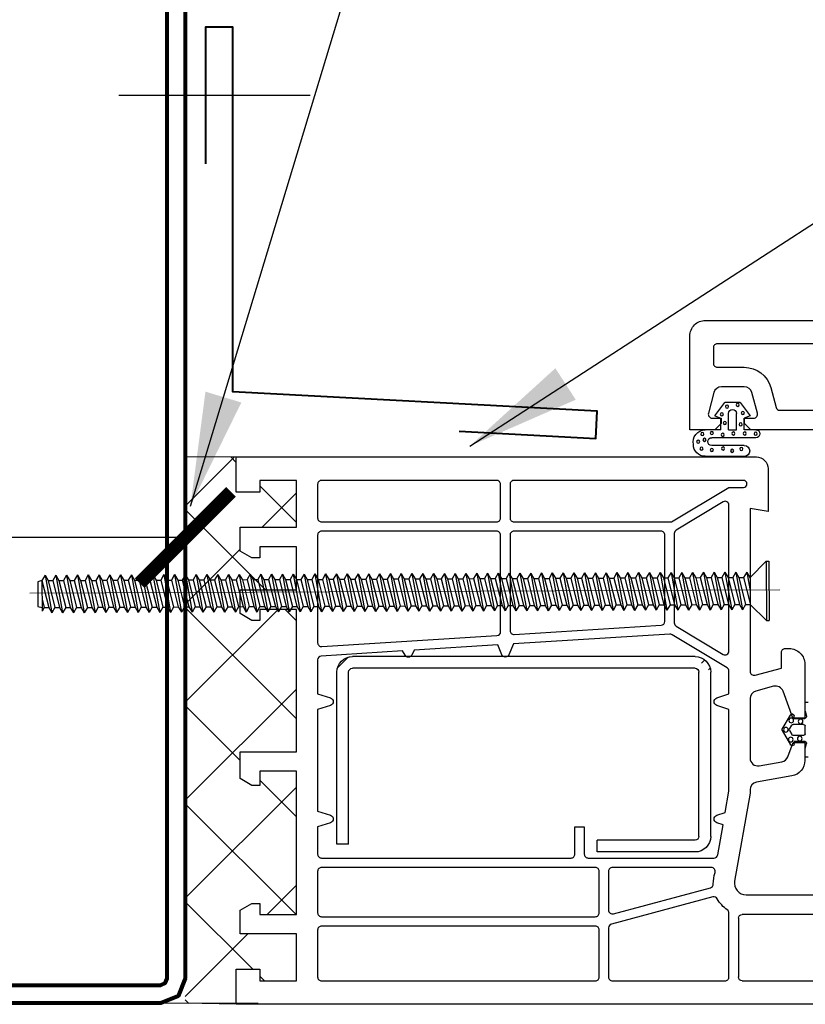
# Model space of a CAD drawing. Header units: millimetres. Extents: x -385852 to 238709, y -99680 to 201840.
# Tile 80 of 175: x 6358 to 6444, y -50535 to -50427. Entities that reach past the tile are written whole.
import ezdxf

# ---------------------------------------------------------------- set-up
doc = ezdxf.new("R2010")
doc.units = ezdxf.units.MM
doc.linetypes.add('DASHDOT', pattern=[25.4, 12.7, -6.35, 0, -6.35])
doc.layers.get('0').update_dxf_attribs({"color": 4})
doc.layers.get('Defpoints').update_dxf_attribs({"color": 8})
for name, color, linetype, lineweight in [('CKTEXTY_MALE', 3, 'Continuous', 18), ('KING_DET_axis', 4, 'DASHDOT', 13), ('KING_DET_dimension', 3, 'Continuous', 25), ('KING_DET_fastening', 7, 'Continuous', 25), ('KING_DET_flashing', 40, 'Continuous', 40), ('KING_DET_hatch', 1, 'Continuous', 18), ('KING_DET_secondary steel', 140, 'Continuous', 80)]:
    doc.layers.add(name, color=color, linetype=linetype, lineweight=lineweight)
for name, color, linetype in [('DICHTUNG', 9, 'Continuous'), ('PROFIL', 7, 'Continuous'), ('PROFLIL', 7, 'Continuous'), ('STAHL', 9, 'Continuous')]:
    doc.layers.add(name, color=color, linetype=linetype)
doc.styles.get("Standard").update_dxf_attribs({"font": 'isocpeur.ttf', "height": 20})
doc.dimstyles.new('detaily_10', dxfattribs={"dimtxt": 20, "dimasz": 10, "dimexe": 10, "dimexo": 10, "dimgap": 5, "dimtad": 1, "dimdec": 0, "dimtxsty": 'Standard', "dimblk": 'ARCHTICK', "dimcen": 3, "dimazin": 0, "dimtfac": 1, "dimtdec": 0, "dimtmove": 0, "dimatfit": 0, "dimfxl": 0, "dimarcsym": 0})
doc.dimstyles.new('STANDARD$7', dxfattribs={"dimtxt": 2.5, "dimasz": 2.5, "dimexe": 1.8, "dimexo": 5, "dimgap": 0.6, "dimtad": 1, "dimdec": 4, "dimrnd": 1, "dimdsep": 46, "dimtxsty": 'Standard', "dimcen": 2.5, "dimclrd": 3, "dimclre": 3, "dimclrt": 7, "dimadec": 0, "dimazin": 0, "dimtfac": 1, "dimtdec": 4, "dimtix": 1, "dimtmove": 2, "dimatfit": 3, "dimfxl": 0, "dimtolj": 1, "dimtzin": 0, "dimarcsym": 0})

# ---------------------------------------------------------------- blocks, each defined once
blk = doc.blocks.new('913308')
at = {"layer": 'STAHL'}
for p, q in [((-48.19, 26.01), (-4.39, 26.01)), ((-50.19, 3.01), (-50.19, 24.01)), ((-48.69, 3.01), (-48.69, 24.01)), ((-48.19, 24.51), (-4.39, 24.51)), ((-3.89, 2.01), (-3.89, 24.01)), ((-2.39, 2.01), (-2.39, 24.01)), ((-48.19, 2.51), (-35.69, 2.51)), ((-35.69, 1.01), (-35.69, 2.51)), ((-3.89, 2.01), (-2.39, 2.01)), ((-48.19, 1.01), (-35.69, 1.01))]:
    blk.add_line(p, q, dxfattribs=at)
for centre, radius, start, end in [((-48.19, 24.01), 2, 90, 180), ((-4.39, 24.01), 2, 360, 90), ((-48.19, 24.01), 0.5, 90, 180), ((-4.39, 24.01), 0.5, 360, 90), ((-48.19, 3.01), 2, 180, 270), ((-48.19, 3.01), 0.5, 180, 270)]:
    blk.add_arc(centre, radius, start, end, dxfattribs=at)
blk = doc.blocks.new('NADPRAZI DVERI')
at = {"layer": 'STAHL'}
h = blk.add_hatch(dxfattribs=at)
h.set_pattern_fill('ANSI31', color=256, scale=1.866667, angle=-90, style=0)
h.set_pattern_definition([(225, (-24.42124, 1.23525), (0.353554, -0.353554), [])])
edge = h.paths.add_edge_path()
edge.add_line((-17.792, -23.461), (-17.792, -5.941))
edge = h.paths.add_edge_path()
edge.add_line((-17.192, -23.461), (-17.192, -5.941))
edge = h.paths.add_edge_path()
edge.add_line((-8.592, -23.661), (-16.992, -23.661))
edge = h.paths.add_edge_path()
edge.add_line((-8.592, -24.261), (-16.992, -24.261))
edge = h.paths.add_edge_path()
edge.add_line((-8.392, -23.461), (-8.392, -18.461))
edge = h.paths.add_edge_path()
edge.add_line((-7.792, -23.461), (-7.792, -18.461))
edge = h.paths.add_edge_path()
edge.add_arc((-8.592, -23.461), 0.8, 270, 360)
edge = h.paths.add_edge_path()
edge.add_arc((-8.592, -23.461), 0.2, 270, 360)
edge = h.paths.add_edge_path()
edge.add_line((-7.792, -18.461), (-8.392, -18.461))
edge = h.paths.add_edge_path()
edge.add_arc((-16.992, -23.461), 0.8, 180, 270)
edge = h.paths.add_edge_path()
edge.add_arc((-16.992, -23.461), 0.2, 180, 270)
edge = h.paths.add_edge_path()
edge.add_line((-8.192, -5.141), (-16.992, -5.141))
edge = h.paths.add_edge_path()
edge.add_line((-8.192, -5.741), (-16.992, -5.741))
edge = h.paths.add_edge_path()
edge.add_line((-8.192, -5.741), (-8.192, -5.141))
edge = h.paths.add_edge_path()
edge.add_arc((-16.992, -5.941), 0.8, 90, 180)
edge = h.paths.add_edge_path(flags=17)
edge.add_arc((-16.992, -5.941), 0.2, 90, 180)
at = {"layer": 'DICHTUNG'}
for p, q in [((-29.384, -24.78), (-29.384, -23.98)), ((-28.027, -25.98), (-28.027, -23.98)), ((-30.093, -24.48), (-30.784, -24.98)), ((-30.093, -24.48), (-29.984, -24.78)), ((-28.984, -26.58), (-28.984, -24.316)), ((-28.584, -25.98), (-28.584, -24.316)), ((-30.784, -25.78), (-30.784, -24.98)), ((-29.384, -25.18), (-30.224, -25.18)), ((-29.384, -24.78), (-29.984, -24.78)), ((-29.384, -25.18), (-29.384, -25.58)), ((-29.384, -25.58), (-30.224, -25.58)), ((-30.784, -25.78), (-30.093, -26.28)), ((-30.093, -26.28), (-29.984, -25.98)), ((-29.384, -25.98), (-29.984, -25.98)), ((-29.384, -26.58), (-29.384, -25.98)), ((-14.077, -27.922), (-14.797, -28.338)), ((-13.997, -27.922), (-13.277, -28.338)), ((-14.837, -28.459), (-14.837, -28.407)), ((-14.637, -28.539), (-14.757, -28.539)), ((-14.637, -29.09), (-14.637, -28.539)), ((-14.317, -29.019), (-14.317, -28.477)), ((-14.077, -28.292), (-14.277, -28.407)), ((-13.997, -28.292), (-13.797, -28.407)), ((-13.757, -29.019), (-13.757, -28.477)), ((-13.437, -29.09), (-13.437, -28.539)), ((-13.317, -28.539), (-13.437, -28.539)), ((-13.237, -28.459), (-13.237, -28.407)), ((-14.992, -29.099), (-15.437, -29.099)), ((-15.437, -29.25), (-15.437, -29.099)), ((-14.992, -29.099), (-14.738, -29.167)), ((-13.837, -29.099), (-14.237, -29.099)), ((-13.082, -29.099), (-13.336, -29.167)), ((-12.637, -29.099), (-13.082, -29.099)), ((-12.637, -29.25), (-12.637, -29.099))]:
    blk.add_line(p, q, dxfattribs=at)
for centre, radius in [((-28.784, -23.625), 0.08), ((-29.171, -23.834), 0.08), ((-28.871, -23.947), 0.08), ((-28.418, -23.791), 0.08), ((-29.227, -24.32), 0.08), ((-28.35, -24.32), 0.08), ((-30.57, -25.099), 0.08), ((-30.173, -24.834), 0.08), ((-29.734, -24.99), 0.08), ((-29.131, -24.881), 0.08), ((-28.432, -24.896), 0.08), ((-30.666, -25.644), 0.08), ((-29.199, -25.425), 0.08), ((-28.309, -25.363), 0.08), ((-30.241, -25.908), 0.08), ((-29.666, -25.799), 0.08), ((-29.199, -26.002), 0.08), ((-28.405, -25.83), 0.08), ((-29.186, -26.562), 0.08), ((-14.045, -28.109), 0.12), ((-14.518, -28.387), 0.12), ((-13.591, -28.82), 0.12), ((-13.542, -28.357), 0.12), ((-14.47, -28.861), 0.12)]:
    blk.add_circle(centre, radius, dxfattribs=at)
for centre, radius, start, end in [((-28.764, -23.986), 0.62, 77.5587, 179.4974), ((-28.631, -23.98), 0.6, 0, 90), ((-28.784, -24.316), 0.2, 360, 180), ((-30.224, -25.38), 0.2, 90, 180), ((-30.224, -25.38), 0.2, 180, 270), ((-28.305, -25.98), 0.279, 180, 0), ((-29.184, -26.58), 0.2, 180, 359.9999), ((-14.037, -27.992), 0.08, 60, 120), ((-14.757, -28.407), 0.08, 120, 180), ((-14.757, -28.459), 0.08, 180, 270), ((-14.237, -28.477), 0.08, 120, 180), ((-14.037, -28.361), 0.08, 60, 120), ((-13.837, -28.477), 0.08, 360, 60), ((-13.317, -28.459), 0.08, 270, 360), ((-13.317, -28.407), 0.08, 360, 60), ((-14.717, -29.09), 0.08, 255, 360), ((-14.237, -29.019), 0.08, 180, 270), ((-13.837, -29.019), 0.08, 270, 360), ((-13.357, -29.09), 0.08, 180, 285)]:
    blk.add_arc(centre, radius, start, end, dxfattribs=at)
at = {"layer": 'PROFIL', "color": 0}
for p, q in [((-4.4, -25.68), (-1.4, -25.68)), ((-4.6, -32.798), (-4.6, -25.88)), ((-1.2, -25.88), (-1.2, -34.536))]:
    blk.add_line(p, q, dxfattribs=at)
blk.add_lwpolyline([(0, -34.754), (0, 0), (-1.8, 0), (-1.8, -1.2), (-1.2, -1.2), (-1.2, -3.08), (-3.6, -3.08), (-3.6, -0.2), (-4.814, -0.2), (-5.16, -0.8), (-5.16, -1.2), (-4.6, -1.2), (-4.6, -3.08), (-11.92, -3.08), (-11.92, -1.2), (-11.2, -1.2), (-11.2, -0.8), (-11.546, -0.2), (-12.92, -0.2), (-12.92, -3.08), (-20.2, -3.08), (-20.2, -1.2), (-19.64, -1.2), (-19.64, -0.8), (-19.986, -0.2), (-21.2, -0.2), (-21.2, -3.08), (-23.4, -3.08), (-23.4, -1.2), (-22.84, -1.2), (-22.84, -0.8), (-23.186, -0.2), (-24.4, -0.2), (-24.4, -3.08), (-26.8, -3.08), (-26.8, -1.2), (-26.2, -1.2), (-26.2, 0), (-28, 0), (-28, -26.6, 0.414214), (-27.4, -27.2), (-25.2, -27.2), (-25.362, -26.28), (-17.032, -26.28, -0.493145), (-16.839, -26.532), (-17.2, -27.88), (-18, -27.88, 0.414214), (-18.2, -28.08), (-18.2, -28.28, 0.414214), (-17.4, -29.08), (-14.6, -29.08), (-14.6, -28.48), (-16.016, -27.965, -0.388879), (-16.266, -27.485), (-16.023, -26.577, -0.339454), (-15.636, -26.28), (-12.595, -26.28, -0.466308), (-12.201, -26.749), (-12.405, -27.905, -0.267949), (-12.662, -28.212), (-13.4, -28.48), (-13.4, -29.08), (-12.471, -29.08, 0.36397), (-11.683, -28.419), (-11.365, -26.611, -0.36397), (-10.971, -26.28), (-10.8, -26.28), (-6.304, -25.487, -0.466308), (-5.6, -26.078), (-5.6, -34.28)], format="xyb", dxfattribs=at)
for points in [[(-24.88, -13.52), (-26.6, -13.52, -0.414214), (-26.8, -13.32), (-26.8, -4.36, -0.414214), (-26.6, -4.16), (-24.88, -4.16, -0.414214), (-24.68, -4.36), (-24.68, -13.32, -0.414214)], [(-24, -13.52, -0.414214), (-24.2, -13.32), (-24.2, -4.36, -0.414214), (-24, -4.16), (-18.494, -4.16, -0.432767), (-18.294, -4.373), (-18.859, -13.333, -0.395901), (-19.059, -13.52)], [(-18.907, -22.289, -0.152142), (-18.935, -22.173), (-18.431, -14.17), (-17.884, -13.945, 0.669398), (-17.884, -13.575), (-18.38, -13.37), (-18.111, -9.103), (-17.866, -8.982, 0.599866), (-17.854, -8.63), (-18.074, -8.503), (-17.812, -4.347, -0.395901), (-17.612, -4.16), (-15.88, -4.16), (-15.671, -4.82, 0.732051), (-15.289, -4.82), (-15.08, -4.16), (-9.88, -4.16), (-9.671, -4.82, 0.732051), (-9.289, -4.82), (-9.08, -4.16), (-7.68, -4.16, -0.414214), (-7.48, -4.36), (-7.48, -17.12, -0.414214), (-7.68, -17.32), (-9.08, -17.32), (-9.08, -17.8), (-7.68, -17.8, -0.414214), (-7.48, -18), (-7.48, -24.43, -0.36397), (-7.645, -24.627), (-9.182, -24.898), (-9.291, -24.576, 0.718009), (-9.67, -24.576), (-9.816, -25.01), (-10.895, -25.2), (-15.08, -25.2), (-15.291, -24.576, 0.718009), (-15.67, -24.576), (-15.88, -25.2), (-17.045, -25.2, -0.263289), (-17.216, -25.103)], [(-7, -18.36), (-7, -4.36, -0.414214), (-6.8, -4.16), (-4.68, -4.16, -0.414214), (-4.48, -4.36), (-4.48, -18.36, -0.414214), (-4.68, -18.56), (-6.8, -18.56, -0.414214)], [(-4, -18.36), (-4, -4.36, -0.414214), (-3.8, -4.16), (-1.4, -4.16, -0.414214), (-1.2, -4.36), (-1.2, -18.36, -0.414214), (-1.4, -18.56), (-3.8, -18.56, -0.414214)], [(-26.442, -25.2), (-26.442, -25.941, -1), (-26.8, -25.941), (-26.8, -14.2, -0.414214), (-26.6, -14), (-24.88, -14, -0.414214), (-24.68, -14.2), (-24.68, -22.267)], [(-24, -21.92, -0.414214), (-24.2, -21.72), (-24.2, -14.2, -0.414214), (-24, -14), (-19.114, -14, -0.432767), (-18.914, -14.213), (-19.388, -21.733, -0.395901), (-19.588, -21.92)], [(-7, -24.296), (-7, -19.24, -0.414214), (-6.8, -19.04), (-4.822, -19.04, -0.493145), (-4.629, -19.292), (-5.957, -24.251, -0.346822), (-6.156, -24.399, 0.088025), (-6.736, -24.486, -0.512891)], [(-5.494, -24.376), (-4.104, -19.188, -0.339454), (-3.911, -19.04), (-1.4, -19.04, -0.414214), (-1.2, -19.24), (-1.2, -25, -0.414214), (-1.4, -25.2), (-4.66, -25.2, -0.244728), (-4.824, -25.115, 0.115816), (-5.396, -24.603, -0.346374)], [(-25.529, -25.2, -0.583169), (-25.7, -24.897), (-24.258, -22.497, -0.263289), (-24.087, -22.4), (-19.513, -22.4, -0.263289), (-19.342, -22.497), (-17.9, -24.897, -0.583169), (-18.071, -25.2)]]:
    blk.add_lwpolyline(points, format="xyb", close=True, dxfattribs=at)
for centre, start, end in [((-4.4, -25.88), 90, 180), ((-1.4, -25.88), 0, 90)]:
    blk.add_arc(centre, 0.2, start, end, dxfattribs=at)
at = {"layer": 'PROFLIL'}
blk.add_lwpolyline([(-29.384, -31.2), (-29.384, -26.32), (-29.704, -26), (-29.984, -26), (-29.984, -26.459, -0.493145), (-30.236, -26.653), (-31.287, -26.371, -0.339454), (-31.584, -25.984), (-31.584, -24.816, -0.339454), (-31.287, -24.429), (-30.236, -24.147, -0.493145), (-29.984, -24.341), (-29.984, -24.8), (-29.704, -24.8), (-29.384, -24.48), (-29.384, -23.2), (-34.184, -23.2, 0.414214), (-34.984, -24), (-34.984, -67, 0.414214)], format="xyb", dxfattribs=at)
blk.add_lwpolyline([(-30.584, -32), (-33.584, -32, -0.414214), (-33.784, -31.8), (-33.784, -24.6, -0.414214), (-33.584, -24.4), (-32.784, -24.4, -0.414214), (-32.584, -24.6), (-32.584, -25.984, 0.339454), (-31.546, -27.337), (-30.532, -27.608, -0.339454), (-30.384, -27.802), (-30.384, -31.8, -0.414214)], format="xyb", close=True, dxfattribs=at)
at = {"layer": 'STAHL', "extrusion": (0, 0, -1), "xscale": -0.4000005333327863, "yscale": 0.4000005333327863, "zscale": -0.4000005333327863, "rotation": 270}
blk.add_blockref('913308', (7.387, -4.187), dxfattribs=at)
blk = doc.blocks.new('JZS-dlouhy')
at = {"layer": 'KING_DET_axis', "linetype": 'DASHDOT', "ltscale": 50}
blk.add_line((-81.01, -0.24), (1.17, 0.12), dxfattribs=at)
at = {"layer": 'KING_DET_fastening'}
for p, q in [((-2.08, 1.47), (-0.31, 3.25)), ((-0.31, 3.25), (-0.01, 3.25)), ((-0.31, 3.25), (-0.28, -3.25)), ((-0.01, 3.25), (0.01, -3.25)), ((-79.69, 1.13), (-80.14, 1)), ((-79.35, 1.72), (-79.69, 1.13)), ((-79.69, 1.13), (-79.67, -2.23)), ((-79.69, 1.13), (-78.94, -1.83)), ((-79.35, 1.72), (-79, 1.13)), ((-79.35, 1.72), (-78.6, -2.42)), ((-79, 1.13), (-78.49, 1.13)), ((-79, 1.13), (-78.26, -1.82)), ((-78.16, 1.72), (-78.5, 1.13)), ((-78.5, 1.13), (-77.76, -1.82)), ((-78.16, 1.72), (-77.82, 1.13)), ((-78.16, 1.72), (-77.42, -2.41)), ((-77.82, 1.13), (-77.3, 1.14)), ((-77.82, 1.13), (-77.08, -1.82)), ((-76.98, 1.73), (-77.32, 1.14)), ((-77.32, 1.14), (-76.58, -1.82)), ((-76.98, 1.73), (-76.64, 1.14)), ((-76.98, 1.73), (-76.23, -2.41)), ((-76.64, 1.14), (-76.12, 1.14)), ((-76.64, 1.14), (-75.89, -1.81)), ((-75.8, 1.74), (-76.14, 1.14)), ((-76.14, 1.14), (-75.39, -1.81)), ((-75.8, 1.74), (-75.45, 1.15)), ((-75.8, 1.74), (-75.05, -2.4)), ((-75.45, 1.15), (-74.94, 1.15)), ((-75.45, 1.15), (-74.71, -1.81)), ((-74.62, 1.74), (-74.95, 1.15)), ((-74.95, 1.15), (-74.21, -1.81)), ((-74.62, 1.74), (-74.27, 1.15)), ((-74.62, 1.74), (-73.87, -2.4)), ((-74.27, 1.15), (-73.75, 1.15)), ((-74.27, 1.15), (-73.53, -1.8)), ((-73.43, 1.75), (-73.77, 1.15)), ((-73.77, 1.15), (-73.03, -1.8)), ((-73.43, 1.75), (-73.09, 1.16)), ((-73.43, 1.75), (-72.68, -2.39)), ((-73.09, 1.16), (-72.57, 1.16)), ((-73.09, 1.16), (-72.35, -1.8)), ((-72.25, 1.75), (-72.59, 1.16)), ((-72.59, 1.16), (-71.85, -1.8)), ((-72.25, 1.75), (-71.91, 1.16)), ((-72.25, 1.75), (-71.5, -2.39)), ((-71.91, 1.16), (-71.39, 1.16)), ((-71.91, 1.16), (-71.16, -1.79)), ((-71.07, 1.76), (-71.41, 1.16)), ((-71.41, 1.16), (-70.66, -1.79)), ((-71.07, 1.76), (-70.72, 1.17)), ((-71.07, 1.76), (-70.32, -2.38)), ((-70.72, 1.17), (-70.21, 1.17)), ((-70.72, 1.17), (-69.98, -1.79)), ((-69.88, 1.76), (-70.22, 1.17)), ((-70.22, 1.17), (-69.48, -1.79)), ((-69.88, 1.76), (-69.54, 1.17)), ((-69.88, 1.76), (-69.14, -2.38)), ((-69.54, 1.17), (-69.02, 1.17)), ((-69.54, 1.17), (-68.8, -1.78)), ((-68.7, 1.77), (-69.04, 1.17)), ((-69.04, 1.17), (-68.3, -1.78)), ((-68.7, 1.77), (-68.36, 1.18)), ((-68.7, 1.77), (-67.95, -2.37)), ((-68.36, 1.18), (-67.84, 1.18)), ((-68.36, 1.18), (-67.61, -1.78)), ((-67.52, 1.77), (-67.86, 1.18)), ((-67.86, 1.18), (-67.11, -1.78)), ((-67.52, 1.77), (-67.17, 1.18)), ((-67.52, 1.77), (-66.77, -2.37)), ((-67.17, 1.18), (-66.66, 1.18)), ((-67.17, 1.18), (-66.43, -1.77)), ((-66.34, 1.78), (-66.67, 1.18)), ((-66.67, 1.18), (-65.93, -1.77)), ((-66.34, 1.78), (-65.99, 1.19)), ((-66.34, 1.78), (-65.59, -2.36)), ((-65.99, 1.19), (-65.47, 1.19)), ((-65.99, 1.19), (-65.25, -1.77)), ((-65.15, 1.78), (-65.49, 1.19)), ((-65.49, 1.19), (-64.75, -1.76)), ((-65.15, 1.78), (-64.81, 1.19)), ((-65.15, 1.78), (-64.4, -2.35)), ((-64.81, 1.19), (-64.29, 1.19)), ((-64.81, 1.19), (-64.07, -1.76)), ((-63.97, 1.79), (-64.31, 1.19)), ((-64.31, 1.19), (-63.57, -1.76)), ((-63.97, 1.79), (-63.63, 1.2)), ((-63.97, 1.79), (-63.22, -2.35)), ((-63.63, 1.2), (-63.11, 1.2)), ((-63.63, 1.2), (-62.88, -1.76)), ((-62.79, 1.79), (-63.13, 1.2)), ((-63.13, 1.2), (-62.38, -1.75)), ((-62.79, 1.79), (-62.44, 1.2)), ((-62.79, 1.79), (-62.04, -2.34)), ((-62.44, 1.2), (-61.93, 1.2)), ((-62.44, 1.2), (-61.7, -1.75)), ((-61.6, 1.8), (-61.94, 1.2)), ((-61.94, 1.2), (-61.2, -1.75)), ((-61.6, 1.8), (-61.26, 1.21)), ((-61.6, 1.8), (-60.86, -2.34)), ((-61.26, 1.21), (-60.74, 1.21)), ((-61.26, 1.21), (-60.52, -1.75)), ((-60.42, 1.8), (-60.76, 1.21)), ((-60.76, 1.21), (-60.02, -1.74)), ((-60.42, 1.8), (-60.08, 1.21)), ((-60.42, 1.8), (-59.67, -2.33)), ((-60.08, 1.21), (-59.56, 1.22)), ((-60.08, 1.21), (-59.33, -1.74)), ((-59.24, 1.81), (-59.58, 1.22)), ((-59.58, 1.22), (-58.83, -1.74)), ((-59.24, 1.81), (-58.89, 1.22)), ((-59.24, 1.81), (-58.49, -2.33)), ((-58.89, 1.22), (-58.38, 1.22)), ((-58.89, 1.22), (-58.15, -1.74)), ((-58.06, 1.81), (-58.4, 1.22)), ((-58.4, 1.22), (-57.65, -1.73)), ((-58.06, 1.81), (-57.71, 1.22)), ((-58.06, 1.81), (-57.31, -2.32)), ((-57.71, 1.22), (-57.19, 1.23)), ((-57.71, 1.22), (-56.97, -1.73)), ((-56.87, 1.82), (-57.21, 1.23)), ((-57.21, 1.23), (-56.47, -1.73)), ((-56.87, 1.82), (-56.53, 1.23)), ((-56.87, 1.82), (-56.13, -2.32)), ((-56.53, 1.23), (-56.01, 1.23)), ((-56.53, 1.23), (-55.79, -1.73)), ((-55.69, 1.82), (-56.03, 1.23)), ((-56.03, 1.23), (-55.29, -1.72)), ((-55.69, 1.82), (-55.35, 1.23)), ((-55.69, 1.82), (-54.94, -2.31)), ((-55.35, 1.23), (-54.83, 1.24)), ((-55.35, 1.23), (-54.6, -1.72)), ((-54.51, 1.83), (-54.85, 1.24)), ((-54.85, 1.24), (-54.1, -1.72)), ((-54.51, 1.83), (-54.16, 1.24)), ((-54.51, 1.83), (-53.76, -2.31)), ((-54.16, 1.24), (-53.65, 1.24)), ((-54.16, 1.24), (-53.42, -1.71)), ((-53.32, 1.83), (-53.66, 1.24)), ((-53.66, 1.24), (-52.92, -1.71)), ((-53.32, 1.83), (-52.58, -2.3)), ((-53.32, 1.83), (-52.98, 1.24)), ((-52.98, 1.24), (-52.46, 1.25)), ((-52.98, 1.24), (-52.24, -1.71)), ((-52.14, 1.84), (-52.48, 1.25)), ((-52.48, 1.25), (-51.74, -1.71)), ((-52.14, 1.84), (-51.39, -2.3)), ((-52.14, 1.84), (-51.8, 1.25)), ((-51.8, 1.25), (-51.05, -1.7)), ((-51.8, 1.25), (-51.28, 1.25)), ((-50.96, 1.84), (-51.3, 1.25)), ((-51.3, 1.25), (-50.55, -1.7)), ((-50.96, 1.84), (-50.21, -2.29)), ((-50.96, 1.84), (-50.62, 1.25)), ((-50.62, 1.25), (-50.1, 1.26)), ((-50.62, 1.25), (-49.87, -1.7)), ((-49.78, 1.85), (-50.12, 1.26)), ((-50.12, 1.26), (-49.37, -1.7)), ((-49.78, 1.85), (-49.03, -2.29)), ((-49.78, 1.85), (-49.43, 1.26)), ((-49.43, 1.26), (-48.69, -1.69)), ((-49.43, 1.26), (-48.91, 1.26)), ((-48.59, 1.86), (-48.93, 1.26)), ((-48.93, 1.26), (-48.19, -1.69)), ((-48.59, 1.86), (-48.25, 1.27)), ((-48.59, 1.86), (-47.85, -2.28)), ((-48.25, 1.27), (-47.73, 1.27)), ((-48.25, 1.27), (-47.51, -1.69)), ((-47.41, 1.86), (-47.75, 1.27)), ((-47.75, 1.27), (-47.01, -1.69)), ((-47.41, 1.86), (-47.07, 1.27)), ((-47.41, 1.86), (-46.66, -2.28)), ((-47.07, 1.27), (-46.55, 1.27)), ((-47.07, 1.27), (-46.32, -1.68)), ((-46.23, 1.87), (-46.57, 1.27)), ((-46.57, 1.27), (-45.82, -1.68)), ((-46.23, 1.87), (-45.88, 1.28)), ((-46.23, 1.87), (-45.48, -2.27)), ((-45.88, 1.28), (-45.37, 1.28)), ((-45.88, 1.28), (-45.14, -1.68)), ((-45.04, 1.87), (-45.38, 1.28)), ((-45.38, 1.28), (-44.64, -1.68)), ((-45.04, 1.87), (-44.7, 1.28)), ((-45.04, 1.87), (-44.3, -2.27)), ((-44.7, 1.28), (-44.18, 1.28)), ((-44.7, 1.28), (-43.96, -1.67)), ((-43.86, 1.88), (-44.2, 1.28)), ((-44.2, 1.28), (-43.46, -1.67)), ((-43.86, 1.88), (-43.52, 1.29)), ((-43.86, 1.88), (-43.11, -2.26)), ((-43.52, 1.29), (-43, 1.29)), ((-43.52, 1.29), (-42.77, -1.67)), ((-42.68, 1.88), (-43.02, 1.29)), ((-43.02, 1.29), (-42.27, -1.67)), ((-42.68, 1.88), (-42.34, 1.29)), ((-42.68, 1.88), (-41.93, -2.26)), ((-42.34, 1.29), (-41.82, 1.29)), ((-42.34, 1.29), (-41.59, -1.66)), ((-41.5, 1.89), (-41.84, 1.29)), ((-41.84, 1.29), (-41.09, -1.66)), ((-41.5, 1.89), (-41.15, 1.3)), ((-41.5, 1.89), (-40.75, -2.25)), ((-41.15, 1.3), (-40.63, 1.3)), ((-41.15, 1.3), (-40.41, -1.66)), ((-40.31, 1.89), (-40.65, 1.3)), ((-40.65, 1.3), (-39.91, -1.65)), ((-40.31, 1.89), (-39.97, 1.3)), ((-40.31, 1.89), (-39.57, -2.24)), ((-39.97, 1.3), (-39.45, 1.3)), ((-39.97, 1.3), (-39.23, -1.65)), ((-39.13, 1.9), (-39.47, 1.3)), ((-39.47, 1.3), (-38.73, -1.65)), ((-39.13, 1.9), (-38.79, 1.31)), ((-39.13, 1.9), (-38.38, -2.24)), ((-38.79, 1.31), (-38.27, 1.31)), ((-38.79, 1.31), (-38.04, -1.65)), ((-37.95, 1.9), (-38.29, 1.31)), ((-38.29, 1.31), (-37.54, -1.64)), ((-37.95, 1.9), (-37.6, 1.31)), ((-37.95, 1.9), (-37.2, -2.23)), ((-37.6, 1.31), (-37.09, 1.31)), ((-37.6, 1.31), (-36.86, -1.64)), ((-36.76, 1.91), (-37.1, 1.31)), ((-37.1, 1.31), (-36.36, -1.64)), ((-36.76, 1.91), (-36.42, 1.32)), ((-36.76, 1.91), (-36.02, -2.23)), ((-36.42, 1.32), (-35.9, 1.32)), ((-36.42, 1.32), (-35.68, -1.64)), ((-35.58, 1.91), (-35.92, 1.32)), ((-35.92, 1.32), (-35.18, -1.63)), ((-35.58, 1.91), (-35.24, 1.32)), ((-35.58, 1.91), (-34.83, -2.22)), ((-35.24, 1.32), (-34.72, 1.33)), ((-35.24, 1.32), (-34.49, -1.63)), ((-34.4, 1.92), (-34.74, 1.33)), ((-34.74, 1.33), (-34, -1.63)), ((-34.4, 1.92), (-34.06, 1.33)), ((-34.4, 1.92), (-33.65, -2.22)), ((-34.06, 1.33), (-33.54, 1.33)), ((-34.06, 1.33), (-33.31, -1.63)), ((-33.22, 1.92), (-33.56, 1.33)), ((-33.56, 1.33), (-32.81, -1.62)), ((-33.22, 1.92), (-32.87, 1.33)), ((-33.22, 1.92), (-32.47, -2.21)), ((-32.87, 1.33), (-32.35, 1.34)), ((-32.87, 1.33), (-32.13, -1.62)), ((-32.03, 1.93), (-32.37, 1.34)), ((-32.37, 1.34), (-31.63, -1.62)), ((-32.03, 1.93), (-31.69, 1.34)), ((-32.03, 1.93), (-31.29, -2.21)), ((-31.69, 1.34), (-31.17, 1.34)), ((-31.69, 1.34), (-30.95, -1.62)), ((-30.85, 1.93), (-31.19, 1.34)), ((-31.19, 1.34), (-30.45, -1.61)), ((-30.85, 1.93), (-30.51, 1.34)), ((-30.85, 1.93), (-30.1, -2.2)), ((-30.51, 1.34), (-29.99, 1.35)), ((-30.51, 1.34), (-29.76, -1.61)), ((-29.67, 1.94), (-30.01, 1.35)), ((-30.01, 1.35), (-29.26, -1.61)), ((-29.67, 1.94), (-29.32, 1.35)), ((-29.67, 1.94), (-28.92, -2.2)), ((-29.32, 1.35), (-28.81, 1.35)), ((-29.32, 1.35), (-28.58, -1.6)), ((-28.49, 1.94), (-28.82, 1.35)), ((-28.82, 1.35), (-28.08, -1.6)), ((-28.49, 1.94), (-28.14, 1.35)), ((-28.49, 1.94), (-27.74, -2.19)), ((-28.14, 1.35), (-27.62, 1.36)), ((-28.14, 1.35), (-27.4, -1.6)), ((-27.3, 1.95), (-27.64, 1.36)), ((-27.64, 1.36), (-26.9, -1.6)), ((-27.3, 1.95), (-26.96, 1.36)), ((-27.3, 1.95), (-26.55, -2.19)), ((-26.96, 1.36), (-26.44, 1.36)), ((-26.96, 1.36), (-26.22, -1.59)), ((-26.12, 1.95), (-26.46, 1.36)), ((-26.46, 1.36), (-25.72, -1.59)), ((-26.12, 1.95), (-25.78, 1.36)), ((-26.12, 1.95), (-25.37, -2.18)), ((-25.78, 1.36), (-25.26, 1.37)), ((-25.78, 1.36), (-25.03, -1.59)), ((-24.94, 1.96), (-25.28, 1.37)), ((-25.28, 1.37), (-24.53, -1.59)), ((-24.94, 1.96), (-24.59, 1.37)), ((-24.94, 1.96), (-24.19, -2.18)), ((-24.59, 1.37), (-24.07, 1.37)), ((-24.59, 1.37), (-23.85, -1.58)), ((-23.75, 1.97), (-24.09, 1.37)), ((-24.09, 1.37), (-23.35, -1.58)), ((-23.75, 1.97), (-23.41, 1.38)), ((-23.75, 1.97), (-23.01, -2.17)), ((-23.41, 1.38), (-22.89, 1.38)), ((-23.41, 1.38), (-22.67, -1.58)), ((-22.57, 1.97), (-22.91, 1.38)), ((-22.91, 1.38), (-22.17, -1.58)), ((-22.57, 1.97), (-22.23, 1.38)), ((-22.57, 1.97), (-21.82, -2.17)), ((-22.23, 1.38), (-21.71, 1.38)), ((-22.23, 1.38), (-21.48, -1.57)), ((-21.39, 1.98), (-21.73, 1.38)), ((-21.73, 1.38), (-20.98, -1.57)), ((-21.39, 1.98), (-21.04, 1.39)), ((-21.39, 1.98), (-20.64, -2.16)), ((-21.04, 1.39), (-20.53, 1.39)), ((-21.04, 1.39), (-20.3, -1.57)), ((-20.21, 1.98), (-20.54, 1.39)), ((-20.54, 1.39), (-19.8, -1.57)), ((-20.21, 1.98), (-19.86, 1.39)), ((-20.21, 1.98), (-19.46, -2.16)), ((-19.86, 1.39), (-19.34, 1.39)), ((-19.86, 1.39), (-19.12, -1.56)), ((-19.02, 1.99), (-19.36, 1.39)), ((-19.36, 1.39), (-18.62, -1.56)), ((-19.02, 1.99), (-18.68, 1.4)), ((-19.02, 1.99), (-18.27, -2.15)), ((-18.68, 1.4), (-18.16, 1.4)), ((-18.68, 1.4), (-17.94, -1.56)), ((-17.84, 1.99), (-18.18, 1.4)), ((-18.18, 1.4), (-17.44, -1.56)), ((-17.84, 1.99), (-17.5, 1.4)), ((-17.84, 1.99), (-17.09, -2.15)), ((-17.5, 1.4), (-16.98, 1.4)), ((-17.5, 1.4), (-16.75, -1.55)), ((-16.66, 2), (-17, 1.4)), ((-17, 1.4), (-16.25, -1.55)), ((-16.66, 2), (-16.31, 1.41)), ((-16.66, 2), (-15.91, -2.14)), ((-16.31, 1.41), (-15.79, 1.41)), ((-16.31, 1.41), (-15.57, -1.55)), ((-15.47, 2), (-15.81, 1.41)), ((-15.81, 1.41), (-15.07, -1.55)), ((-15.47, 2), (-15.13, 1.41)), ((-15.47, 2), (-14.73, -2.14)), ((-15.13, 1.41), (-14.61, 1.41)), ((-15.13, 1.41), (-14.39, -1.54)), ((-14.29, 2.01), (-14.63, 1.41)), ((-14.63, 1.41), (-13.89, -1.54)), ((-14.29, 2.01), (-13.95, 1.42)), ((-14.29, 2.01), (-13.54, -2.13)), ((-13.95, 1.42), (-13.43, 1.42)), ((-13.95, 1.42), (-13.2, -1.54)), ((-13.11, 2.01), (-13.45, 1.42)), ((-13.45, 1.42), (-12.7, -1.53)), ((-13.11, 2.01), (-12.76, 1.42)), ((-13.11, 2.01), (-12.36, -2.12)), ((-12.76, 1.42), (-12.25, 1.42)), ((-12.76, 1.42), (-12.02, -1.53)), ((-11.93, 2.02), (-12.26, 1.42)), ((-12.26, 1.42), (-11.52, -1.53)), ((-11.93, 2.02), (-11.58, 1.43)), ((-11.93, 2.02), (-11.18, -2.12)), ((-11.58, 1.43), (-11.06, 1.43)), ((-11.58, 1.43), (-10.84, -1.53)), ((-10.74, 2.02), (-11.08, 1.43)), ((-11.08, 1.43), (-10.34, -1.52)), ((-10.74, 2.02), (-10.4, 1.43)), ((-10.74, 2.02), (-9.99, -2.11)), ((-10.4, 1.43), (-9.88, 1.43)), ((-10.4, 1.43), (-9.66, -1.52)), ((-9.56, 2.03), (-9.9, 1.43)), ((-9.9, 1.43), (-9.16, -1.52)), ((-9.56, 2.03), (-9.22, 1.44)), ((-9.56, 2.03), (-8.81, -2.11)), ((-9.22, 1.44), (-8.7, 1.44)), ((-9.22, 1.44), (-8.47, -1.52)), ((-8.38, 2.03), (-8.72, 1.44)), ((-8.72, 1.44), (-7.97, -1.51)), ((-8.38, 2.03), (-8.03, 1.44)), ((-8.38, 2.03), (-7.63, -2.1)), ((-8.03, 1.44), (-7.51, 1.45)), ((-8.03, 1.44), (-7.29, -1.51)), ((-7.19, 2.04), (-7.53, 1.45)), ((-7.53, 1.45), (-6.79, -1.51)), ((-7.19, 2.04), (-6.85, 1.45)), ((-7.19, 2.04), (-6.45, -2.1)), ((-6.85, 1.45), (-6.33, 1.45)), ((-6.85, 1.45), (-6.11, -1.51)), ((-6.01, 2.04), (-6.35, 1.45)), ((-6.35, 1.45), (-5.61, -1.5)), ((-6.01, 2.04), (-5.67, 1.45)), ((-6.01, 2.04), (-5.26, -2.09)), ((-5.67, 1.45), (-5.15, 1.46)), ((-5.67, 1.45), (-4.92, -1.5)), ((-4.83, 2.05), (-5.17, 1.46)), ((-5.17, 1.46), (-4.42, -1.5)), ((-4.83, 2.05), (-4.48, 1.46)), ((-4.83, 2.05), (-4.08, -2.09)), ((-4.48, 1.46), (-3.97, 1.46)), ((-4.48, 1.46), (-3.74, -1.5)), ((-3.65, 2.05), (-3.98, 1.46)), ((-3.98, 1.46), (-3.24, -1.49)), ((-3.65, 2.05), (-3.3, 1.46)), ((-3.65, 2.05), (-2.9, -2.08)), ((-3.3, 1.46), (-2.78, 1.47)), ((-3.3, 1.46), (-2.56, -1.49)), ((-2.44, 2.06), (-2.78, 1.47)), ((-2.78, 1.47), (-2.06, -1.39)), ((-2.44, 2.06), (-2.1, 1.47)), ((-2.44, 2.06), (-2.07, -0.01)), ((-2.1, 1.47), (-2.08, 1.37)), ((-2.1, 1.47), (-2.08, 1.47)), ((-2.08, 1.47), (-2.06, -1.49)), ((-80.14, 1), (-80.13, -1.71)), ((-79.68, -0.9), (-79.44, -1.83)), ((-80.13, -1.71), (-79.67, -1.83)), ((-79.44, -1.83), (-79.67, -2.23)), ((-79.44, -1.83), (-78.94, -1.83)), ((-78.94, -1.83), (-78.6, -2.42)), ((-78.26, -1.82), (-78.6, -2.42)), ((-78.26, -1.82), (-77.76, -1.82)), ((-77.76, -1.82), (-77.42, -2.41)), ((-77.08, -1.82), (-77.42, -2.41)), ((-77.08, -1.82), (-76.58, -1.82)), ((-76.58, -1.82), (-76.23, -2.41)), ((-75.89, -1.81), (-76.23, -2.41)), ((-75.89, -1.81), (-75.39, -1.81)), ((-75.39, -1.81), (-75.05, -2.4)), ((-74.71, -1.81), (-75.05, -2.4)), ((-74.71, -1.81), (-74.21, -1.81)), ((-74.21, -1.81), (-73.87, -2.4)), ((-73.53, -1.8), (-73.87, -2.4)), ((-73.53, -1.8), (-73.03, -1.8)), ((-73.03, -1.8), (-72.68, -2.39)), ((-72.35, -1.8), (-72.68, -2.39)), ((-72.35, -1.8), (-71.85, -1.8)), ((-71.85, -1.8), (-71.5, -2.39)), ((-71.16, -1.79), (-71.5, -2.39)), ((-71.16, -1.79), (-70.66, -1.79)), ((-70.66, -1.79), (-70.32, -2.38)), ((-69.98, -1.79), (-70.32, -2.38)), ((-69.98, -1.79), (-69.48, -1.79)), ((-69.48, -1.79), (-69.14, -2.38)), ((-68.8, -1.78), (-69.14, -2.38)), ((-68.8, -1.78), (-68.3, -1.78)), ((-68.3, -1.78), (-67.95, -2.37)), ((-67.61, -1.78), (-67.95, -2.37)), ((-67.61, -1.78), (-67.11, -1.78)), ((-67.11, -1.78), (-66.77, -2.37)), ((-66.43, -1.77), (-66.77, -2.37)), ((-66.43, -1.77), (-65.93, -1.77)), ((-65.93, -1.77), (-65.59, -2.36)), ((-65.25, -1.77), (-65.59, -2.36)), ((-65.25, -1.77), (-64.75, -1.76)), ((-64.75, -1.76), (-64.4, -2.35)), ((-64.07, -1.76), (-64.4, -2.35)), ((-64.07, -1.76), (-63.57, -1.76)), ((-63.57, -1.76), (-63.22, -2.35)), ((-62.88, -1.76), (-63.22, -2.35)), ((-62.88, -1.76), (-62.38, -1.75)), ((-62.38, -1.75), (-62.04, -2.34)), ((-61.7, -1.75), (-62.04, -2.34)), ((-61.7, -1.75), (-61.2, -1.75)), ((-61.2, -1.75), (-60.86, -2.34)), ((-60.52, -1.75), (-60.86, -2.34)), ((-60.52, -1.75), (-60.02, -1.74)), ((-60.02, -1.74), (-59.67, -2.33)), ((-59.33, -1.74), (-59.67, -2.33)), ((-59.33, -1.74), (-58.83, -1.74)), ((-58.83, -1.74), (-58.49, -2.33)), ((-58.15, -1.74), (-58.49, -2.33)), ((-58.15, -1.74), (-57.65, -1.73)), ((-57.65, -1.73), (-57.31, -2.32)), ((-56.97, -1.73), (-57.31, -2.32)), ((-56.97, -1.73), (-56.47, -1.73)), ((-56.47, -1.73), (-56.13, -2.32)), ((-55.79, -1.73), (-56.13, -2.32)), ((-55.79, -1.73), (-55.29, -1.72)), ((-55.29, -1.72), (-54.94, -2.31)), ((-54.6, -1.72), (-54.94, -2.31)), ((-54.6, -1.72), (-54.1, -1.72)), ((-54.1, -1.72), (-53.76, -2.31)), ((-53.42, -1.71), (-53.76, -2.31)), ((-53.42, -1.71), (-52.92, -1.71)), ((-52.92, -1.71), (-52.58, -2.3)), ((-52.24, -1.71), (-52.58, -2.3)), ((-52.24, -1.71), (-51.74, -1.71)), ((-51.74, -1.71), (-51.39, -2.3)), ((-51.05, -1.7), (-51.39, -2.3)), ((-51.05, -1.7), (-50.55, -1.7)), ((-50.55, -1.7), (-50.21, -2.29)), ((-49.87, -1.7), (-50.21, -2.29)), ((-49.87, -1.7), (-49.37, -1.7)), ((-49.37, -1.7), (-49.03, -2.29)), ((-48.69, -1.69), (-49.03, -2.29)), ((-48.69, -1.69), (-48.19, -1.69)), ((-48.19, -1.69), (-47.85, -2.28)), ((-47.51, -1.69), (-47.85, -2.28)), ((-47.51, -1.69), (-47.01, -1.69)), ((-47.01, -1.69), (-46.66, -2.28)), ((-46.32, -1.68), (-46.66, -2.28)), ((-46.32, -1.68), (-45.82, -1.68)), ((-45.82, -1.68), (-45.48, -2.27)), ((-45.14, -1.68), (-45.48, -2.27)), ((-45.14, -1.68), (-44.64, -1.68)), ((-44.64, -1.68), (-44.3, -2.27)), ((-43.96, -1.67), (-44.3, -2.27)), ((-43.96, -1.67), (-43.46, -1.67)), ((-43.46, -1.67), (-43.11, -2.26)), ((-42.77, -1.67), (-43.11, -2.26)), ((-42.77, -1.67), (-42.27, -1.67)), ((-42.27, -1.67), (-41.93, -2.26)), ((-41.59, -1.66), (-41.93, -2.26)), ((-41.59, -1.66), (-41.09, -1.66)), ((-41.09, -1.66), (-40.75, -2.25)), ((-40.41, -1.66), (-40.75, -2.25)), ((-40.41, -1.66), (-39.91, -1.65)), ((-39.91, -1.65), (-39.57, -2.24)), ((-39.23, -1.65), (-39.57, -2.24)), ((-39.23, -1.65), (-38.73, -1.65)), ((-38.73, -1.65), (-38.38, -2.24)), ((-38.04, -1.65), (-38.38, -2.24)), ((-38.04, -1.65), (-37.54, -1.64)), ((-37.54, -1.64), (-37.2, -2.23)), ((-36.86, -1.64), (-37.2, -2.23)), ((-36.86, -1.64), (-36.36, -1.64)), ((-36.36, -1.64), (-36.02, -2.23)), ((-35.68, -1.64), (-36.02, -2.23)), ((-35.68, -1.64), (-35.18, -1.63)), ((-35.18, -1.63), (-34.83, -2.22)), ((-34.49, -1.63), (-34.83, -2.22)), ((-34.49, -1.63), (-34, -1.63)), ((-34, -1.63), (-33.65, -2.22)), ((-33.31, -1.63), (-33.65, -2.22)), ((-33.31, -1.63), (-32.81, -1.62)), ((-32.81, -1.62), (-32.47, -2.21)), ((-32.13, -1.62), (-32.47, -2.21)), ((-32.13, -1.62), (-31.63, -1.62)), ((-31.63, -1.62), (-31.29, -2.21)), ((-30.95, -1.62), (-31.29, -2.21)), ((-30.95, -1.62), (-30.45, -1.61)), ((-30.45, -1.61), (-30.1, -2.2)), ((-29.76, -1.61), (-30.1, -2.2)), ((-29.76, -1.61), (-29.26, -1.61)), ((-29.26, -1.61), (-28.92, -2.2)), ((-28.58, -1.6), (-28.92, -2.2)), ((-28.58, -1.6), (-28.08, -1.6)), ((-28.08, -1.6), (-27.74, -2.19)), ((-27.4, -1.6), (-27.74, -2.19)), ((-27.4, -1.6), (-26.9, -1.6)), ((-26.9, -1.6), (-26.55, -2.19)), ((-26.22, -1.59), (-26.55, -2.19)), ((-26.22, -1.59), (-25.72, -1.59)), ((-25.72, -1.59), (-25.37, -2.18)), ((-25.03, -1.59), (-25.37, -2.18)), ((-25.03, -1.59), (-24.53, -1.59)), ((-24.53, -1.59), (-24.19, -2.18)), ((-23.85, -1.58), (-24.19, -2.18)), ((-23.85, -1.58), (-23.35, -1.58)), ((-23.35, -1.58), (-23.01, -2.17)), ((-22.67, -1.58), (-23.01, -2.17)), ((-22.67, -1.58), (-22.17, -1.58)), ((-22.17, -1.58), (-21.82, -2.17)), ((-21.48, -1.57), (-21.82, -2.17)), ((-21.48, -1.57), (-20.98, -1.57)), ((-20.98, -1.57), (-20.64, -2.16)), ((-20.3, -1.57), (-20.64, -2.16)), ((-20.3, -1.57), (-19.8, -1.57)), ((-19.8, -1.57), (-19.46, -2.16)), ((-19.12, -1.56), (-19.46, -2.16)), ((-19.12, -1.56), (-18.62, -1.56)), ((-18.62, -1.56), (-18.27, -2.15)), ((-17.94, -1.56), (-18.27, -2.15)), ((-17.94, -1.56), (-17.44, -1.56)), ((-17.44, -1.56), (-17.09, -2.15)), ((-16.75, -1.55), (-17.09, -2.15)), ((-16.75, -1.55), (-16.25, -1.55)), ((-16.25, -1.55), (-15.91, -2.14)), ((-15.57, -1.55), (-15.91, -2.14)), ((-15.57, -1.55), (-15.07, -1.55)), ((-15.07, -1.55), (-14.73, -2.14)), ((-14.39, -1.54), (-14.73, -2.14)), ((-14.39, -1.54), (-13.89, -1.54)), ((-13.89, -1.54), (-13.54, -2.13)), ((-13.2, -1.54), (-13.54, -2.13)), ((-13.2, -1.54), (-12.7, -1.53)), ((-12.7, -1.53), (-12.36, -2.12)), ((-12.02, -1.53), (-12.36, -2.12)), ((-12.02, -1.53), (-11.52, -1.53)), ((-11.52, -1.53), (-11.18, -2.12)), ((-10.84, -1.53), (-11.18, -2.12)), ((-10.84, -1.53), (-10.34, -1.52)), ((-10.34, -1.52), (-9.99, -2.11)), ((-9.66, -1.52), (-9.99, -2.11)), ((-9.66, -1.52), (-9.16, -1.52)), ((-9.16, -1.52), (-8.81, -2.11)), ((-8.47, -1.52), (-8.81, -2.11)), ((-8.47, -1.52), (-7.97, -1.51)), ((-7.97, -1.51), (-7.63, -2.1)), ((-7.29, -1.51), (-7.63, -2.1)), ((-7.29, -1.51), (-6.79, -1.51)), ((-6.79, -1.51), (-6.45, -2.1)), ((-6.11, -1.51), (-6.45, -2.1)), ((-6.11, -1.51), (-5.61, -1.5)), ((-5.61, -1.5), (-5.26, -2.09)), ((-4.92, -1.5), (-5.26, -2.09)), ((-4.92, -1.5), (-4.42, -1.5)), ((-4.42, -1.5), (-4.08, -2.09)), ((-3.74, -1.5), (-4.08, -2.09)), ((-3.74, -1.5), (-3.24, -1.49)), ((-3.24, -1.49), (-2.9, -2.08)), ((-2.56, -1.49), (-2.9, -2.08)), ((-2.56, -1.49), (-2.06, -1.49)), ((-2.06, -1.49), (-0.28, -3.25)), ((-0.28, -3.25), (0.01, -3.25))]:
    blk.add_line(p, q, dxfattribs=at)
blk = doc.blocks.new('_ArchTick')
at = {"color": 0, "linetype": 'ByBlock', "const_width": 0.15}
blk.add_lwpolyline([(-0.5, -0.5), (0.5, 0.5)], dxfattribs=at)
blk = doc.blocks.new('*D127')
at = {"layer": 'CKTEXTY_MALE', "color": 0, "lineweight": -2, "transparency": 16777216}
for p, q in [((6311.91, -50520.77), (6311.91, -50473.59)), ((6375.91, -50521.95), (6375.91, -50473.59)), ((6375.91, -50483.59), (6311.91, -50483.59))]:
    blk.add_line(p, q, dxfattribs=at)
at = {"layer": 'Defpoints', "color": 0, "lineweight": 5, "transparency": 16777216}
for p in [(6311.91, -50483.59), (6311.91, -50530.77), (6375.91, -50531.95)]:
    blk.add_point(p, dxfattribs=at)
at = {"layer": 'CKTEXTY_MALE', "color": 0, "lineweight": -2, "transparency": 16777216, "xscale": 10, "yscale": 10, "zscale": 10, "rotation": 180}
blk.add_blockref('_ArchTick', (6311.91, -50483.59), dxfattribs=at)
at = {"layer": 'CKTEXTY_MALE', "color": 0, "lineweight": -2, "transparency": 16777216, "xscale": 10, "yscale": 10, "zscale": 10}
blk.add_blockref('_ArchTick', (6375.91, -50483.59), dxfattribs=at)
at = {"layer": 'CKTEXTY_MALE', "color": 0, "transparency": 16777216, "insert": (6347.06, -50468.59), "char_height": 20, "attachment_point": 5}
blk.add_mtext('{\\Fsimplex.shx|c238;a}', dxfattribs=at)

msp = doc.modelspace()

# ---------------------------------------------------------------- hatches: boundary and pattern name
at = {"layer": 'KING_DET_hatch'}
h = msp.add_hatch(dxfattribs=at)
h.set_pattern_fill('PLASTY', color=256, scale=3.8, style=0)
h.set_pattern_definition([(45, (-5893.147, -73185.539), (-5.3740115, 5.3740115), []), (135, (-5893.147, -73185.539), (-5.3740115, -5.3740115), [])])
h.paths.add_polyline_path([(6388.10122, -50491.47144), (6384.07265, -50491.47144), (6384.07265, -50492.67144), (6383.2155, -50492.67144), (6381.92979, -50491.92913), (6381.92979, -50489.32858), (6388.10122, -50489.32858), (6388.10122, -50484.61428), (6384.07265, -50484.61428), (6384.07265, -50485.81428), (6383.2155, -50485.81428), (6381.92979, -50485.07198), (6381.92979, -50482.47142), (6388.10122, -50482.47142), (6388.10122, -50477.32856), (6384.07265, -50477.32856), (6384.07265, -50478.61428), (6381.50121, -50478.61428), (6381.50121, -50474.75713), (6375.91363, -50474.75713), (6375.91363, -50534.64561), (6381.50121, -50534.75721), (6381.50121, -50530.90006), (6384.07265, -50530.90006), (6384.07265, -50532.18578), (6388.10122, -50532.18578), (6388.10122, -50527.04291), (6381.92979, -50527.04291), (6381.92979, -50524.44236), (6383.2155, -50523.70005), (6384.07265, -50523.70005), (6384.07265, -50524.90005), (6388.10122, -50524.90005), (6388.10122, -50509.21432), (6384.07265, -50509.21432), (6384.07265, -50510.75718), (6383.2155, -50510.75718), (6381.92979, -50510.01487), (6381.92979, -50507.07146), (6388.10122, -50507.07146)])

# ---------------------------------------------------------------- linework, layer by layer
at = {"layer": 'KING_DET_fastening'}
msp.add_line((6389.60861, -50435.13575), (6368.60861, -50435.13575), dxfattribs=at)
at = {"layer": 'KING_DET_flashing', "linetype": 'Continuous'}
msp.add_lwpolyline([(6405.91734, -50471.94004), (6420.89678, -50472.72508), (6421.05379, -50469.72919), (6381.10861, -50467.63575), (6381.10861, -50467.63575), (6381.10861, -50467.63575), (6381.10861, -50427.63575), (6378.10861, -50427.63575), (6378.10861, -50442.63575)], dxfattribs=at)
at = {"layer": 'KING_DET_hatch'}
for p, q in [((6381.50121, -50474.75713), (6375.91363, -50474.75713)), ((6383.90036, -50534.64561), (6373.21363, -50534.64561)), ((6381.50121, -50534.75721), (6375.91363, -50534.64561))]:
    msp.add_line(p, q, dxfattribs=at)
at = {"layer": 'KING_DET_secondary steel', "color": 140, "linetype": 'Continuous'}
msp.add_lwpolyline([(6375.91363, -50395.34561), (6375.91363, -50531.94561), (6375.12282, -50533.8548), (6373.21363, -50534.64561), (6314.61363, -50534.64561), (6312.70444, -50533.8548), (6311.91363, -50531.94561), (6311.91363, -50521.64561), (6313.91363, -50521.64561), (6313.91363, -50531.94561), (6314.11865, -50532.44059), (6314.61363, -50532.64561), (6373.21363, -50532.64561), (6373.7086, -50532.44059), (6373.91363, -50531.94561), (6373.91363, -50395.34561)], dxfattribs=at)

# ---------------------------------------------------------------- block references
at = {"xscale": -2.142857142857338, "yscale": 2.142857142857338, "zscale": 2.142857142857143, "rotation": 90}
msp.add_blockref('NADPRAZI DVERI', (6381.50121, -50534.75721), dxfattribs=at)
at = {"layer": 'KING_DET_hatch'}
msp.add_blockref('JZS-dlouhy', (6439.88606, -50489.43934), dxfattribs=at)

# ---------------------------------------------------------------- dimensions: what is measured, and where the dimension line sits
at = {"layer": 'CKTEXTY_MALE'}
dim = msp.add_linear_dim(base=(6311.91363, -50483.59126), p1=(6375.91363, -50531.94561), p2=(6311.91363, -50530.76724), text='{\\Fsimplex.shx|c238;a}', dimstyle='detaily_10', dxfattribs=at)
dim.commit()
dim.dimension.update_dxf_attribs({"geometry": '*D127', "text_midpoint": (6347.06126, -50483.59126), "dimtype": 160})

# ---------------------------------------------------------------- leaders
at = {"layer": 'KING_DET_dimension', "color": 3}
for points in [[(6376.46807, -50480.16303), (6433.65212, -50291.13844)], [(6407.09839, -50473.5622), (6519.9799, -50400.41076)]]:
    msp.add_leader(points, dimstyle='STANDARD$7', override={"dimscale": 5, "dimtxt": 0.18, "dimexe": 0.18, "dimexo": 0.0625, "dimgap": 0.09, "dimtad": 0, "dimtih": 1, "dimtoh": 1, "dimrnd": 0, "dimzin": 0, "dimcen": 0.09, "dimclrd": 0, "dimclre": 0, "dimclrt": 0, "dimtix": 0, "dimtofl": 0, "dimtmove": 0}, dxfattribs=at)

doc.saveas('drawing.dxf')
